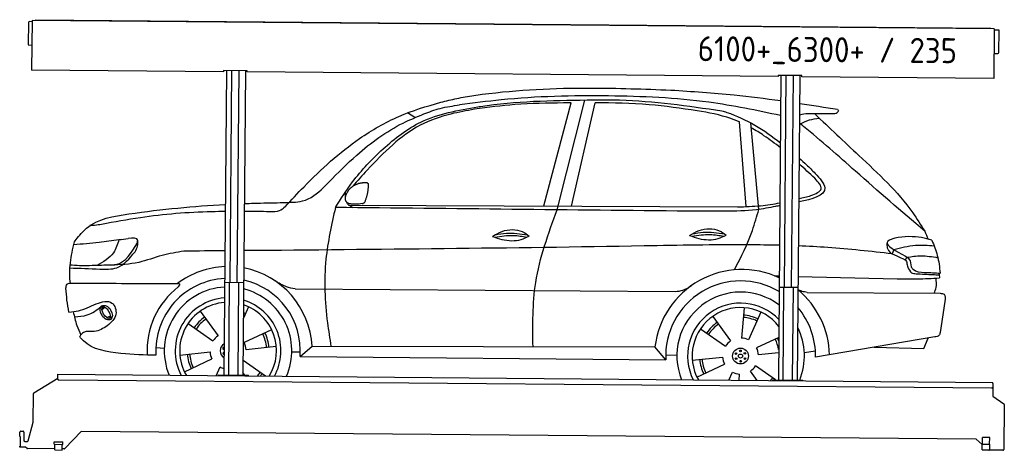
# Model space of a CAD drawing. Header units: millimetres. Extents: x 0 to 5198, y -17 to 2253.
import ezdxf

# ---------------------------------------------------------------- set-up
doc = ezdxf.new("R2010")
doc.units = ezdxf.units.MM
for name, color, linetype, lineweight in [('AM_0', 7, 'Continuous', 50), ('car', 10, 'Continuous', 25), ('Logo', 7, 'Continuous', 25), ('Plattform', 7, 'Continuous', 25)]:
    doc.layers.add(name, color=color, linetype=linetype, lineweight=lineweight)
doc.styles.get("Standard").update_dxf_attribs({"font": 'ISOCP.SHX'})

# ---------------------------------------------------------------- blocks, each defined once
blk = doc.blocks.new('Zubringerplattform GT235  GL550')
at = {"layer": 'Plattform'}
for p, q in [((46, 2237.9), (45, 2121.9)), ((65, 2242.7), (51, 2242.9)), ((65.1, 2248.7), (62.8, 1987.8)), ((5144.9, 2204.4), (65.1, 2248.7)), ((83.1, 2253.1), (5126.9, 2209.1)), ((83.1, 2253.1), (83.1, 2248.6)), ((5126.9, 2209.1), (5126.9, 2204.6)), ((5144.9, 2204.4), (5142.6, 1943.4)), ((5168.8, 2198.2), (5144.8, 2198.4)), ((5169.8, 2080.2), (5170.8, 2196.2)), ((46.9, 2119.9), (63.9, 2119.7)), ((5143.7, 2075.4), (5164.7, 2075.2)), ((1076.7, 1978.9), (62.8, 1987.8)), ((1076.8, 1984.9), (1076.7, 1978.9)), ((1201.8, 1983.8), (1076.8, 1984.9)), ((1092.4, 1984.8), (1078.3, 379.6)), ((1110.5, 867.1), (1120.3, 1984.5)), ((1148.5, 866.7), (1158.3, 1984.2)), ((1192.4, 1983.9), (1178.3, 378.7)), ((1201.7, 1977.8), (1201.8, 1983.8)), ((4003.6, 1953.4), (1201.7, 1977.8)), ((4003.7, 1959.4), (4003.6, 1953.4)), ((4128.7, 1958.3), (4003.7, 1959.4)), ((4019.2, 1959.2), (4005.2, 354.1)), ((4037.4, 841.5), (4047.2, 1959)), ((4075.4, 841.2), (4085.2, 1958.6)), ((4119.2, 1958.4), (4105.2, 353.2)), ((4128.6, 1952.3), (4128.7, 1958.3)), ((5142.6, 1943.4), (4128.6, 1952.3)), ((1182.6, 866.4), (1082.6, 867.3)), ((1103.3, 379.4), (1107.6, 867.1)), ((1153.3, 378.9), (1157.6, 866.7)), ((4109.5, 840.9), (4009.5, 841.8)), ((4030.2, 353.8), (4034.5, 841.5)), ((4080.2, 353.4), (4084.5, 841.1)), ((201.1, 358.3), (201.3, 377.3)), ((201.3, 377.3), (201.4, 383.3)), ((201.4, 383.3), (5138.2, 340.2)), ((1048.3, 379.9), (1208.3, 378.5)), ((1048.3, 379.9), (1048.3, 375.9)), ((1208.3, 374.5), (1208.3, 378.5)), ((74.9, 285.8), (201.2, 363)), ((5132.9, 310.2), (206.1, 353.2)), ((3975.2, 354.3), (4135.2, 352.9)), ((3975.2, 354.3), (3975.2, 350.3)), ((4135.2, 348.9), (4135.2, 352.9)), ((5137.9, 315.2), (5137.5, 267.7)), ((5138.1, 334.2), (5137.9, 315.2)), ((5138.1, 334.2), (5138.2, 340.2)), ((71.8, 131.8), (72.5, 281.6)), ((5137.5, 267.7), (5196, 228.1)), ((5198.2, 224), (5196.1, -12.3)), ((45.3, 33.3), (71.8, 131.8)), ((0.5, 56), (0.7, 78)), ((0.5, 56), (2.8, 56)), ((2.8, 56), (2.3, 5)), ((5.7, 83), (17.7, 82.8)), ((22.7, 77.8), (22.3, 34.8)), ((324.5, 82.2), (238.4, -8.5)), ((5050, 40.9), (324.5, 82.2)), ((0, 0), (0, 5)), ((2.3, 5), (0, 5)), ((28.2, -0.2), (0, 0)), ((27.3, 29.8), (40.4, 29.6)), ((182.6, 14.4), (182.7, 27.4)), ((182.6, 14.4), (227.6, 14)), ((182.7, 27.4), (227.7, 27)), ((184.9, -15.6), (185.1, 14.4)), ((224.9, -16), (225.1, 14)), ((227.6, 14), (227.7, 27)), ((5081.8, 13.2), (5050, 40.9)), ((5081.6, -15.3), (5081.8, 14.7)), ((5081.8, 14.7), (5121.8, 14.3)), ((5082.8, 14.6), (5083.1, 50.6)), ((5121.1, 50.3), (5083.1, 50.6)), ((5120.8, 14.3), (5121.1, 50.3)), ((5121.6, -15.7), (5121.8, 14.3)), ((38.6, -7.2), (31.4, -1.4)), ((184.9, -9.6), (41.7, -8.4)), ((184.9, -15.6), (224.9, -16)), ((234.7, -10), (224.9, -10)), ((5081.6, -15.3), (5121.6, -15.7)), ((5191, -17.3), (5117.9, -16.7))]:
    blk.add_line(p, q, dxfattribs=at)
for centre, radius, start, end in [((51, 2237.9), 5, 89.5, 179.5), ((5168.8, 2196.2), 2, 359.5, 89.5), ((47, 2121.9), 2, 179.5, 269.5), ((5164.8, 2080.2), 5, 269.5, 359.5), ((206.1, 358.2), 5, 179.5, 269.5), ((5132.9, 315.2), 5, 269.5, 359.5), ((77.5, 281.6), 5, 121.4261, 179.5), ((5193.2, 224), 5, 359.5, 55.9134), ((5.7, 78), 5, 89.5, 179.5), ((17.7, 77.8), 5, 359.5, 89.5), ((27.3, 34.8), 5, 179.5, 269.5), ((40.4, 34.6), 5, 269.5, 344.9258), ((5128.9, 23.2), 12, 227.6897, 228.0904), ((28.2, -5.2), 5, 50.8402, 89.5), ((41.7, -3.4), 5, 230.8402, 269.5), ((234.8, -5), 5, 269.5, 316.4902), ((5117.9, -11.7), 5, 232.6301, 269.5), ((5191.1, -12.3), 5, 269.5, 359.5)]:
    blk.add_arc(centre, radius, start, end, dxfattribs=at)
blk = doc.blocks.new('Car_UG_')
at = {"layer": 'car'}
for p, q in [((2754.5, 1298.9), (2893.7, 1843.7)), ((2824.7, 1279.3), (2964.2, 1859.6)), ((2900.4, 1299.7), (3019.3, 1845.7)), ((2069.2, 1757.7), (2028.7, 1781.8)), ((3822.9, 1306.3), (3782.8, 1752)), ((3889.2, 1292.1), (3842.7, 1747.7)), ((1723.6, 1293.2), (3777.2, 1304.5)), ((4603.6, 1087.1), (4595.9, 1065.1)), ((4674.9, 1047.5), (4662.8, 1034.7)), ((3975.9, 942.8), (4000.7, 942.4)), ((4100.7, 941), (4623.1, 933.5)), ((1392, 848.5), (1392.4, 848.5)), ((1445.4, 848.7), (3452, 855)), ((4149.3, 857.2), (4851.3, 859.4)), ((4875.9, 816.5), (4853, 652.9)), ((427.1, 728.6), (441.9, 742.6)), ((428.9, 741.8), (439.4, 751.2)), ((1200.4, 751.1), (1174.1, 690.4)), ((3816.5, 772.9), (3804.5, 613.1)), ((3905.9, 750.7), (3842.2, 603.6)), ((451.7, 687.2), (471.1, 694.6)), ((466.8, 683.4), (482.3, 693.1)), ((946.2, 726.1), (1041.7, 597.3)), ((3651.7, 725.7), (3747.2, 596.9)), ((882.2, 659.8), (1014.6, 569.5)), ((1323.7, 632), (1179.3, 562.5)), ((3587.7, 659.4), (3720.1, 569.1)), ((4824.9, 628.8), (4196.8, 516.3)), ((4001.2, 618), (3884.8, 562.1)), ((4768.2, 566.7), (4789.8, 622.5)), ((713.7, 531.5), (758.4, 529.6)), ((1349.1, 543.4), (1189.9, 525.1)), ((1475.5, 492.5), (1538.2, 546.9)), ((1538.2, 546.9), (3348.3, 561.1)), ((3406.3, 494.3), (3348.3, 561.1)), ((3405.5, 520.5), (3464.5, 519.2)), ((4001.3, 536.8), (3895.4, 524.7)), ((4137.1, 540.1), (4195.5, 549.4)), ((4505, 571.5), (4768.2, 566.7)), ((840.7, 493.4), (999.9, 511.8)), ((866.1, 404.9), (1010.5, 474.4)), ((1431.6, 516.8), (1476.4, 517.2)), ((1475.5, 492.5), (3406.3, 494.3)), ((3546.2, 493), (3705.5, 511.3)), ((3571.6, 404.5), (3716.1, 474)), ((1033.1, 386.4), (1053.2, 432.8)), ((1293.4, 386.8), (1175.2, 467.4)), ((3740.4, 390.1), (3758.7, 432.4)), ((3793.9, 390.1), (3796.4, 422.9)), ((3889.9, 390.3), (3853.7, 439.1)), ((3987.1, 394.4), (3880.8, 467)), ((1184.4, 390.6), (1174.4, 404.1))]:
    blk.add_line(p, q, dxfattribs=at)
for centre, radius in [((3800.5, 518), 41.9), ((3776.6, 530.9), 4.46), ((3800.5, 518), 10.7), ((3799.7, 545.2), 4.46), ((3823.6, 532.2), 4.46), ((3777.3, 503.8), 4.46), ((3801.2, 490.8), 4.46), ((3824.4, 505.1), 4.46)]:
    blk.add_circle(centre, radius, dxfattribs=at)
for centre, radius, start, end in [((1095.1, 518.9), 443.9, 92.7697, 127.5084), ((1095.1, 518.9), 443.9, 3.6233, 79.8072), ((3808.1, 511.8), 462.5, 65.3819, 173.8782), ((1094.9, 518.4), 381.5, 93.1752, 184.141), ((1094.9, 518.4), 381.5, 356.1115, 78.0675), ((3801.1, 518.4), 395.6, 59.6848, 183.4999), ((1094.9, 518.4), 427.8, 128.5907, 183.5582), ((1094.9, 518.4), 336.7, 93.592, 203.1531), ((1094.9, 518.4), 336.7, 337.0019, 76.4435), ((3801.1, 518.4), 336.7, 53.602, 202.4775), ((3808.1, 511.8), 462.5, 2.1852, 50.7297), ((1094.9, 518.4), 279.1, 94.3179, 208.2913), ((1094.9, 518.4), 279.1, 331.8638, 73.5591), ((3800.5, 518), 279.1, 44.0685, 207.3462), ((1094.9, 518.4), 255.4, 94.7117, 211.1808), ((1094.9, 518.4), 255.4, 328.9743, 71.9775), ((3800.5, 518), 255.4, 38.2519, 210.1193), ((3800.5, 518), 216.3, 65.4485, 86.5251), ((3801.1, 518.4), 395.6, 359.6869, 40.7279), ((1094.9, 518.4), 216.3, 125.4485, 146.5251), ((1094.9, 518.4), 204, 125.3726, 146.5671), ((1094.9, 518.4), 216.3, 65.4485, 68.5556), ((1094.9, 518.4), 204, 65.3726, 67.172), ((3800.5, 518), 216.3, 125.4485, 146.5251), ((3800.5, 518), 204, 125.3726, 146.5671), ((3800.5, 518), 204, 65.3726, 86.5671), ((3801.1, 518.4), 336.7, 338.412, 27.0154), ((1094.9, 518.4), 95.2, 124.034, 147.5844), ((1094.9, 518.4), 204, 5.3726, 26.5671), ((1094.9, 518.4), 216.3, 5.4485, 26.5251), ((3800.5, 518), 95.2, 124.034, 147.5844), ((3800.5, 518), 95.2, 64.034, 87.5844), ((3800.5, 518), 204, 10.1162, 26.5671), ((3800.5, 518), 216.3, 21.8837, 26.5251), ((1094.9, 518.4), 41.9, 119.618, 240.5371), ((1071, 531.4), 4.46, 42.993, 317.162), ((1094.9, 518.4), 95.2, 4.034, 27.5844), ((3800.5, 518), 95.2, 4.034, 27.5844), ((1094.9, 518.5), 216.3, 185.4485, 206.5251), ((1094.9, 518.4), 204, 185.3726, 206.5671), ((1094.9, 518.5), 95.2, 184.034, 207.5844), ((1071.8, 504.2), 4.46, 55.0527, 305.1023), ((3800.5, 518), 216.3, 185.4485, 206.5251), ((3800.5, 518), 204, 185.3726, 206.5671), ((3800.5, 518), 95.2, 184.034, 207.5844), ((1094.9, 518.4), 95.2, 244.034, 257.5886), ((1094.9, 518.4), 95.2, 326.6041, 327.5844), ((3800.4, 518), 95.2, 244.034, 267.5844), ((3800.4, 518), 95.2, 304.034, 327.5844), ((1094.9, 518.4), 204, 319.7706, 326.5671), ((1094.9, 518.4), 216.3, 322.4984, 326.5251), ((3800.5, 518), 204, 321.2555, 326.5671), ((3800.4, 518), 216.3, 325.1509, 326.5251)]:
    blk.add_arc(centre, radius, start, end, dxfattribs=at)
for centre, major_axis, ratio in [((450.2, 712.9), (23.2, -35.3), 0.641217), ((448.9, 713.5), (-17.9, 30.2), 0.433194)]:
    blk.add_ellipse(centre, major_axis=major_axis, ratio=ratio, dxfattribs=at)
for points, knots in [([(2378.9, 1878.2), (2393.6, 1880.3), (2597.4, 1909.8), (2945.3, 1929.8), (3277.6, 1920.6), (3418.8, 1916.7)], [0, 0, 0, 0, 44.363443, 617.827051, 1041.677324, 1041.677324, 1041.677324, 1041.677324]), ([(2204.9, 1840.5), (2232.9, 1847.6), (2290.5, 1862.1), (2348.9, 1872.7), (2378.9, 1878.2)], [0, 0, 0, 0, 86.602296, 178.13615, 178.13615, 178.13615, 178.13615]), ([(3999.6, 1788), (3873.5, 1813.7), (3573.2, 1872), (3077.3, 1888.5), (2636.9, 1874.1), (2376.7, 1837.2), (2303.7, 1826.9)], [67.643161, 67.643161, 67.643161, 67.643161, 452.969864, 984.660554, 1551.463157, 1772.575196, 1772.575196, 1772.575196, 1772.575196]), ([(3418.8, 1916.7), (3530.2, 1910.5), (3724.3, 1899.8), (3917.3, 1877.5), (3999.5, 1866.9)], [0, 0, 0, 0, 334.596694, 583.024122, 583.024122, 583.024122, 583.024122]), ([(1388.9, 1280.8), (1421.4, 1316.7), (1540.5, 1448.5), (1731.3, 1623.3), (1979.3, 1771.7), (2130.2, 1817.7), (2204.9, 1840.5)], [0, 0, 0, 0, 145.246154, 533.109695, 771.486221, 1004.894321, 1004.894321, 1004.894321, 1004.894321]), ([(2115.4, 1777.6), (2144, 1788.7), (2204.8, 1812.2), (2269.4, 1821.8), (2303.7, 1826.9)], [0, 0, 0, 0, 91.476949, 195.154815, 195.154815, 195.154815, 195.154815]), ([(2893.7, 1843.7), (2880.3, 1843.4), (2780.8, 1841.3), (2610.1, 1837.9), (2454.4, 1815.2), (2383.7, 1804.9)], [666.326512, 666.326512, 666.326512, 666.326512, 706.624571, 964.215873, 1178.205668, 1178.205668, 1178.205668, 1178.205668]), ([(2400, 1818), (2404.9, 1818.8), (2595.1, 1849.8), (2843.4, 1858.5), (3085.5, 1861.5), (3140, 1862.2)], [0, 0, 0, 0, 14.958905, 578.066478, 741.647169, 741.647169, 741.647169, 741.647169]), ([(3558.3, 1809.2), (3473.8, 1820.4), (3294.8, 1844.1), (3114.5, 1846.5), (3019.3, 1845.7)], [0, 0, 0, 0, 255.50817, 540.950796, 540.950796, 540.950796, 540.950796]), ([(3140, 1862.2), (3142.9, 1862.1), (3326.5, 1859), (3508.9, 1834.3), (3688.3, 1810)], [0, 0, 0, 0, 8.707457, 550.797583, 550.797583, 550.797583, 550.797583]), ([(4299.4, 1824.5), (4301.1, 1822.9), (4306.8, 1817.8), (4295.3, 1799.9), (4281.4, 1800), (4272.7, 1800.1)], [0, 0, 0, 0, 6.503563, 21.332115, 46.748977, 46.748977, 46.748977, 46.748977]), ([(1617.4, 1413), (1665.2, 1462.1), (1782, 1582.1), (1951, 1707.7), (2078.8, 1762), (2115.4, 1777.6)], [0, 0, 0, 0, 205.645796, 502.611548, 621.944957, 621.944957, 621.944957, 621.944957]), ([(1654.2, 1279.4), (1682.7, 1325.6), (1752.9, 1439.1), (1900, 1596.5), (2111.2, 1765.1), (2296.5, 1799), (2400, 1818)], [0, 0, 0, 0, 162.281083, 399.433399, 644.903205, 954.973623, 954.973623, 954.973623, 954.973623]), ([(2383.7, 1804.9), (2341.7, 1797.1), (2243.4, 1778.8), (2091.5, 1724.7), (1946.4, 1614.2), (1835.9, 1497.3), (1768.9, 1420.8), (1744, 1392.3)], [0, 0, 0, 0, 128.205286, 300.044117, 477.787268, 668.958491, 782.608096, 782.608096, 782.608096, 782.608096]), ([(3782.8, 1752), (3767.7, 1758.4), (3695.5, 1786.2), (3618.8, 1799.1), (3558.3, 1809.2)], [496.692868, 496.692868, 496.692868, 496.692868, 546.059875, 728.869941, 728.869941, 728.869941, 728.869941]), ([(3688.3, 1810), (3697.4, 1807.3), (3810.5, 1774.7), (3912.8, 1711.1), (3999.8, 1644.8)], [0, 0, 0, 0, 28.300877, 352.942121, 352.942121, 352.942121, 352.942121]), ([(4272.7, 1800.1), (4246.2, 1799.3), (4189.7, 1797.4), (4128.2, 1800.6), (4099.6, 1791.7)], [0, 0, 0, 0, 80.522652, 171.938502, 171.938502, 171.938502, 171.938502]), ([(4102.6, 1746.1), (4118.6, 1753.7), (4150.7, 1769), (4186, 1773.8), (4203.7, 1776.3)], [0, 0, 0, 0, 52.794285, 106.128892, 106.128892, 106.128892, 106.128892]), ([(4179.5, 1798.8), (4257.8, 1726.3), (4437, 1560.4), (4649.9, 1368.1), (4745.2, 1219.1), (4766.1, 1186.5)], [0, 0, 0, 0, 320.576675, 734.270248, 850.262502, 850.262502, 850.262502, 850.262502]), ([(3999.8, 1618), (3971.5, 1640.2), (3921.5, 1676.6), (3868.2, 1709), (3845.4, 1721.4)], [241.71874, 241.71874, 241.71874, 241.71874, 349.622047, 427.224064, 427.224064, 427.224064, 427.224064]), ([(4766.1, 1186.5), (4642.7, 1290), (4426.8, 1471.1), (4208.7, 1663.4), (4106.6, 1743), (4099.6, 1748.4)], [0, 0, 0, 0, 483.056147, 845.367922, 871.691455, 871.691455, 871.691455, 871.691455]), ([(4139.3, 1529.9), (4154.1, 1515.7), (4189.9, 1481.2), (4280.5, 1379.6), (4168, 1348.1), (4100.2, 1333.9)], [0, 0, 0, 0, 64.508303, 155.959603, 318.635139, 318.635139, 318.635139, 318.635139]), ([(4163.4, 1367.4), (4188.7, 1377.8), (4239.7, 1398.8), (4201.8, 1439.2), (4182.7, 1459.6)], [0, 0, 0, 0, 64.897781, 131.027998, 131.027998, 131.027998, 131.027998]), ([(1362.8, 1302.5), (1368.8, 1302.9), (1407.9, 1305), (1493.7, 1301.8), (1569.8, 1361.8), (1608.4, 1403.3), (1617.4, 1413)], [0, 0, 0, 0, 17.864769, 117.886459, 248.863247, 288.815655, 288.815655, 288.815655, 288.815655]), ([(1173.2, 1295.7), (1190.1, 1296.5), (1252.9, 1299.2), (1316.4, 1301.1), (1362.8, 1302.5)], [929.759793, 929.759793, 929.759793, 929.759793, 980.786507, 1119.82356, 1119.82356, 1119.82356, 1119.82356]), ([(1745.4, 1279.4), (1738, 1283.2), (1724, 1290.2), (1716.2, 1302), (1713.6, 1308.4)], [0, 0, 0, 0, 23.95332, 45.454919, 45.454919, 45.454919, 45.454919]), ([(3977.6, 1308.5), (3943.9, 1301.6), (3856.5, 1283.9), (3701.9, 1279.4), (3582.2, 1279.3), (3517.2, 1279.2)], [0, 0, 0, 0, 103.03135, 267.243941, 462.405232, 462.405232, 462.405232, 462.405232]), ([(3777.2, 1304.5), (3817.8, 1306), (3892.8, 1308.8), (3966.5, 1321), (4000.2, 1327.8)], [0, 0, 0, 0, 121.545303, 224.703918, 224.703918, 224.703918, 224.703918]), ([(286.3, 1096.4), (303.8, 1118.4), (371, 1202.7), (663.3, 1253.7), (905.9, 1279.4), (1073.2, 1290.1)], [0, 0, 0, 0, 82.89181, 318.191673, 828.393697, 828.393697, 828.393697, 828.393697]), ([(1073.3, 1252.6), (1049.1, 1252.2), (899.1, 1248), (679.8, 1229.2), (488.3, 1191.2), (420.3, 1177.8)], [234.800006, 234.800006, 234.800006, 234.800006, 307.290604, 684.949059, 892.925798, 892.925798, 892.925798, 892.925798]), ([(1388.9, 1280.8), (1379.1, 1272.1), (1356.3, 1251.9), (1325.6, 1253.1), (1308.1, 1253.8)], [0, 0, 0, 0, 38.143453, 88.165274, 88.165274, 88.165274, 88.165274]), ([(1654.2, 1279.4), (1634.6, 1188.7), (1591.5, 988.6), (1605.3, 740), (1630.8, 588.9), (1637.7, 547.7)], [0, 0, 0, 0, 277.646403, 612.029433, 737.577371, 737.577371, 737.577371, 737.577371]), ([(2704.5, 556.1), (2701.9, 669.9), (2696.1, 918.1), (2779.5, 1152.4), (2824.7, 1279.3)], [0, 0, 0, 0, 338.772014, 738.643609, 738.643609, 738.643609, 738.643609]), ([(3764.1, 972.2), (3798.1, 1040.7), (3849.3, 1143.9), (3879.2, 1254.9), (3889.2, 1292.1)], [0, 0, 0, 0, 228.776239, 344.156953, 344.156953, 344.156953, 344.156953]), ([(420.3, 1177.8), (408.1, 1175.9), (387.7, 1172.7), (367.2, 1171.5), (358.9, 1171)], [0, 0, 0, 0, 36.94927, 61.79219, 61.79219, 61.79219, 61.79219]), ([(2485.5, 1135.9), (2501.5, 1145.7), (2547.6, 1174.1), (2626, 1177.5), (2667.1, 1148), (2679.1, 1139.4)], [0, 0, 0, 0, 56.386158, 162.852709, 206.792536, 206.792536, 206.792536, 206.792536]), ([(2499.1, 1144.1), (2518.6, 1148.1), (2575, 1158.6), (2632.3, 1151.3), (2669.8, 1146.1)], [7.57653, 7.57653, 7.57653, 7.57653, 52.544532, 137.659237, 137.659237, 137.659237, 137.659237]), ([(3525.4, 1151.2), (3541.4, 1161), (3587.5, 1189.4), (3666, 1192.8), (3707, 1163.4), (3719.1, 1154.7)], [0, 0, 0, 0, 56.386158, 162.852709, 206.792536, 206.792536, 206.792536, 206.792536]), ([(3525.4, 1151.2), (3541.5, 1145.3), (3589.6, 1128.3), (3660.4, 1126.1), (3705.1, 1147.9), (3719.1, 1154.7)], [5.208578, 5.208578, 5.208578, 5.208578, 44.198582, 121.455021, 156.55166, 156.55166, 156.55166, 156.55166]), ([(3537.1, 1147), (3569.5, 1152.4), (3626.1, 1161.9), (3682.5, 1153.1), (3706.7, 1148.8)], [0, 0, 0, 0, 73.878693, 129.282646, 129.282646, 129.282646, 129.282646]), ([(3539, 1159.5), (3558.5, 1163.4), (3614.9, 1173.9), (3672.2, 1166.7), (3709.7, 1161.4)], [7.57653, 7.57653, 7.57653, 7.57653, 52.544532, 137.659237, 137.659237, 137.659237, 137.659237]), ([(4804.5, 1139.3), (4768.5, 1148.6), (4697.6, 1166.9), (4511.1, 1131.8), (4614.2, 1080.1), (4666.2, 1053.9)], [0, 0, 0, 0, 123.107987, 242.156921, 363.520645, 363.520645, 363.520645, 363.520645]), ([(274.2, 1070), (318.9, 1074.8), (398.5, 1083.2), (477.8, 1094), (512.7, 1098.7)], [0, 0, 0, 0, 134.722083, 240.148268, 240.148268, 240.148268, 240.148268]), ([(274.2, 1070), (274.3, 1070.4), (276.3, 1079.9), (281.4, 1088.3), (286.3, 1096.4)], [0, 0, 0, 0, 1.13726, 29.051294, 29.051294, 29.051294, 29.051294]), ([(512.7, 1098.7), (505.4, 1073.9), (487.5, 1012.7), (431.2, 980.2), (397.7, 960.9)], [0, 0, 0, 0, 75.006289, 185.501988, 185.501988, 185.501988, 185.501988]), ([(610.3, 1082.5), (611.5, 1087.2), (617.2, 1110.5), (585.9, 1107.4), (560.8, 1104.9)], [0, 0, 0, 0, 13.096912, 65.411115, 65.411115, 65.411115, 65.411115]), ([(598.6, 1035.4), (604, 1045.4), (614.6, 1064.6), (613.5, 1086.5), (613, 1097.1)], [0, 0, 0, 0, 33.373471, 64.521028, 64.521028, 64.521028, 64.521028]), ([(4000.5, 1103.8), (3945.8, 1104.6), (3707.3, 1105.2), (2765.3, 1077.6), (1877.6, 1060.3), (1173.6, 1047.2)], [596.895548, 596.895548, 596.895548, 596.895548, 760.963773, 1312.001547, 3424.388377, 3424.388377, 3424.388377, 3424.388377]), ([(2485.5, 1135.9), (2501.5, 1129.9), (2549.7, 1112.9), (2620.5, 1110.8), (2665.2, 1132.6), (2679.1, 1139.4)], [5.208578, 5.208578, 5.208578, 5.208578, 44.198582, 121.455021, 156.55166, 156.55166, 156.55166, 156.55166]), ([(2497.2, 1131.7), (2529.6, 1137.1), (2586.2, 1146.5), (2642.6, 1137.7), (2666.8, 1133.4)], [0, 0, 0, 0, 73.878693, 129.282646, 129.282646, 129.282646, 129.282646]), ([(4595.9, 1065.1), (4482.5, 1076.4), (4317.6, 1092.9), (4152.2, 1100.1), (4100.5, 1101.6)], [0, 0, 0, 0, 341.879851, 496.891551, 496.891551, 496.891551, 496.891551]), ([(4568.2, 1096), (4570.5, 1091), (4580, 1070), (4614.6, 1057.1), (4639.9, 1045.9), (4649.7, 1041.5)], [0, 0, 0, 0, 16.389871, 67.796127, 100.528992, 100.528992, 100.528992, 100.528992]), ([(4603.6, 1087.1), (4641.5, 1097.5), (4711.4, 1116.7), (4783.7, 1111.7), (4816.8, 1109.3)], [0, 0, 0, 0, 116.874908, 215.743745, 215.743745, 215.743745, 215.743745]), ([(4804.5, 1139.3), (4815.5, 1112.9), (4838.7, 1057.1), (4846.1, 997.1), (4849.9, 965.5)], [0, 0, 0, 0, 85.533017, 180.427109, 180.427109, 180.427109, 180.427109]), ([(258.7, 865.9), (255.2, 897.3), (253, 965.8), (266.8, 1033.4), (274.2, 1070)], [233.087768, 233.087768, 233.087768, 233.087768, 327.386109, 438.943239, 438.943239, 438.943239, 438.943239]), ([(471.4, 964.1), (480.6, 964.8), (544.1, 969.7), (579.8, 1030.5), (610.3, 1082.5)], [0, 0, 0, 0, 27.186628, 187.736759, 187.736759, 187.736759, 187.736759]), ([(856.7, 1041.3), (818.2, 1034.8), (737.2, 1021), (614.1, 970.8), (521.1, 966.4), (471.4, 964.1)], [0, 0, 0, 0, 117.033337, 246.052945, 394.183881, 394.183881, 394.183881, 394.183881]), ([(4649.7, 1041.5), (4656.8, 1038.4), (4671.7, 1031.8), (4674, 1015.6), (4675.2, 1007.1)], [0, 0, 0, 0, 21.842303, 45.682515, 45.682515, 45.682515, 45.682515]), ([(4666.2, 1053.9), (4673.6, 1048.7), (4692.2, 1035.4), (4695, 1012.1), (4696.7, 998)], [0, 0, 0, 0, 26.318616, 66.284673, 66.284673, 66.284673, 66.284673]), ([(4674.9, 1047.5), (4698.8, 1051.4), (4752.7, 1060.3), (4806.8, 1051.8), (4837, 1047.1)], [0, 0, 0, 0, 72.240439, 162.98683, 162.98683, 162.98683, 162.98683]), ([(255.8, 947.1), (307.6, 945.6), (388.9, 943.2), (521.3, 939.7), (570, 1000), (598.6, 1035.4)], [0, 0, 0, 0, 158.046902, 247.919639, 375.430208, 375.430208, 375.430208, 375.430208]), ([(4675.2, 1007.1), (4676.6, 1003.4), (4681.9, 988.7), (4693.2, 963.5), (4714.2, 961.8), (4722.6, 961.1)], [0, 0, 0, 0, 11.944086, 47.503692, 71.615823, 71.615823, 71.615823, 71.615823]), ([(4696.7, 998), (4699.7, 993.3), (4714.5, 970.4), (4777, 969.3), (4823.6, 966.8), (4849.9, 965.5)], [0, 0, 0, 0, 16.485849, 80.052138, 161.961551, 161.961551, 161.961551, 161.961551]), ([(471.4, 964.1), (438.5, 962.6), (370.4, 959.4), (298.7, 958.3), (260.1, 961.4), (256.7, 961.7)], [0, 0, 0, 0, 98.913306, 204.443634, 214.852043, 214.852043, 214.852043, 214.852043]), ([(4623.1, 933.5), (4658.7, 933.6), (4733.3, 933.7), (4807.8, 937.9), (4846.7, 940.1)], [0, 0, 0, 0, 106.769841, 223.734473, 223.734473, 223.734473, 223.734473]), ([(4722.6, 961.1), (4752.4, 959.8), (4792.9, 958.1), (4833.5, 957), (4844.4, 956.7)], [0, 0, 0, 0, 89.235627, 121.835134, 121.835134, 121.835134, 121.835134]), ([(4819.1, 859.3), (4823.2, 869.3), (4833.4, 894.8), (4830.6, 922.3), (4828.8, 939.1)], [0, 0, 0, 0, 32.021295, 81.392264, 81.392264, 81.392264, 81.392264]), ([(1445.4, 848.7), (1430.2, 851.2), (1391.5, 857.5), (1358.1, 878.1), (1337.8, 890.6)], [0, 0, 0, 0, 45.939522, 116.435962, 116.435962, 116.435962, 116.435962]), ([(3452, 855), (3465.9, 856.5), (3497.5, 859.8), (3523.8, 877.7), (3538.6, 887.7)], [0, 0, 0, 0, 41.31295, 93.783848, 93.783848, 93.783848, 93.783848]), ([(235.9, 839.4), (236.5, 847.5), (237.3, 858), (248.9, 866.1), (255, 866), (258.7, 865.9)], [0, 0, 0, 0, 22.369619, 29.273836, 40.160281, 40.160281, 40.160281, 40.160281]), ([(258.7, 865.9), (320.7, 866.5), (531.9, 868.4), (743.1, 870.3), (824.8, 871)], [24.694283, 24.694283, 24.694283, 24.694283, 210.588534, 658.29544, 658.29544, 658.29544, 658.29544]), ([(824.8, 871), (829.3, 870.5), (840.6, 869.1), (832.8, 859), (828.1, 852.8)], [0, 0, 0, 0, 10.752795, 27.576977, 27.576977, 27.576977, 27.576977]), ([(4149.3, 857.2), (4139.5, 858.3), (4122.3, 860.2), (4107.2, 868), (4100.8, 871.8)], [0, 0, 0, 0, 29.123879, 51.251259, 51.251259, 51.251259, 51.251259]), ([(4851.3, 859.4), (4859.3, 858.7), (4881.5, 856.7), (4878.1, 832.2), (4875.9, 816.5)], [0, 0, 0, 0, 21.151799, 59.232385, 59.232385, 59.232385, 59.232385]), ([(252.9, 714.2), (269.9, 715.8), (321.1, 720.7), (384.5, 758.2), (483.6, 786.7), (514.8, 694.5), (476.6, 662), (455.6, 644.1)], [0, 0, 0, 0, 50.161126, 151.683964, 234.294042, 296.871295, 373.222701, 373.222701, 373.222701, 373.222701]), ([(281.9, 689.2), (305, 690.9), (357.5, 694.9), (399.7, 727.1), (423.4, 745.1)], [0, 0, 0, 0, 68.191309, 155.020743, 155.020743, 155.020743, 155.020743]), ([(275.8, 716.6), (281, 692.2), (290.1, 649.8), (309.4, 611.1), (317.6, 594.7)], [0, 0, 0, 0, 74.615031, 129.277415, 129.277415, 129.277415, 129.277415]), ([(455.6, 644.1), (434.3, 629.5), (397.1, 604.2), (335, 619.5), (317.3, 594.6), (311.1, 585.8)], [0, 0, 0, 0, 75.158891, 131.059011, 161.208919, 161.208919, 161.208919, 161.208919]), ([(4853, 652.9), (4851.7, 646.7), (4848.8, 632.1), (4833.6, 630), (4824.9, 628.8)], [0, 0, 0, 0, 17.391955, 40.853649, 40.853649, 40.853649, 40.853649]), ([(714.4, 490.9), (654.2, 491.7), (524.7, 495.1), (367.7, 518.2), (317.3, 577.5), (311.1, 585.8)], [46.114962, 46.114962, 46.114962, 46.114962, 230.839937, 438.448503, 469.89769, 469.89769, 469.89769, 469.89769])]:
    blk.add_open_spline(points, degree=3, knots=knots, dxfattribs=at)
for points, degree in [([(4099.5, 1853.4), (4166.2, 1844.1), (4232.8, 1834.3), (4299.4, 1824.5)], 3), ([(4099.9, 1563.6), (4113.1, 1552.4), (4126.2, 1541.2), (4139.3, 1529.9)], 3), ([(4182.7, 1459.6), (4155.2, 1484.6), (4127.7, 1509.7), (4099.9, 1534.2)], 3), ([(1718, 1363.6), (1734.2, 1394), (1776.8, 1408.5)], 2), ([(1776.8, 1408.5), (1805.5, 1414.5), (1818.4, 1413.4)], 2), ([(1809, 1309.2), (1829.9, 1362.4), (1826.9, 1407.3)], 2), ([(1818.4, 1413.4), (1824.5, 1407.4), (1826.9, 1407.3)], 2), ([(1707.2, 1336.7), (1706.4, 1344.5), (1706, 1352.8), (1705.6, 1361)], 3), ([(1795.5, 1301.4), (1673.5, 1281.6), (1718, 1363.6)], 2), ([(4100.2, 1351), (4121.3, 1356.3), (4142.3, 1361.9), (4163.4, 1367.4)], 3), ([(1795.5, 1301.4), (1801.5, 1303.2), (1809, 1309.2)], 2), ([(4000.2, 1313.5), (3992.6, 1311.8), (3985.1, 1310.2), (3977.6, 1308.5)], 3), ([(1308.1, 1253.8), (1263.2, 1253.9), (1218.2, 1254), (1173.3, 1253.8)], 3), ([(3517.2, 1279.2), (2896.2, 1279.3), (2275.2, 1279.4), (1654.2, 1279.4)], 3), ([(4766.1, 1186.5), (4772.3, 1172.5), (4778.5, 1158.5), (4784.6, 1144.4)], 3), ([(512.7, 1098.7), (528.7, 1100.8), (544.8, 1102.8), (560.8, 1104.9)], 3), ([(4567.4, 1121.2), (4567.7, 1112.8), (4568, 1104.4), (4568.2, 1096)], 3), ([(1073.6, 1045.3), (1001.3, 1044), (929, 1042.7), (856.7, 1041.3)], 3), ([(4842.9, 965.8), (4844.4, 957.3), (4845.6, 948.7), (4846.7, 940.1)], 3), ([(252.9, 714.2), (243.1, 754.9), (239, 797.1), (235.9, 839.4)], 3)]:
    blk.add_open_spline(points, degree=degree, dxfattribs=at)

msp = doc.modelspace()

# ---------------------------------------------------------------- block references
at = {"layer": 'AM_0'}
msp.add_blockref('Zubringerplattform GT235  GL550', (0, 0), dxfattribs=at)
at = {"layer": 'AM_0', "rotation": 359.4224719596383}
msp.add_blockref('Car_UG_', (0, 0), dxfattribs=at)

# ---------------------------------------------------------------- texts
at = {"layer": 'Logo'}
msp.add_text('6100+_6300+ / 235', height=132, rotation=359.5306, dxfattribs=at).set_placement((3579.3, 2034.7))

doc.saveas('drawing.dxf')
